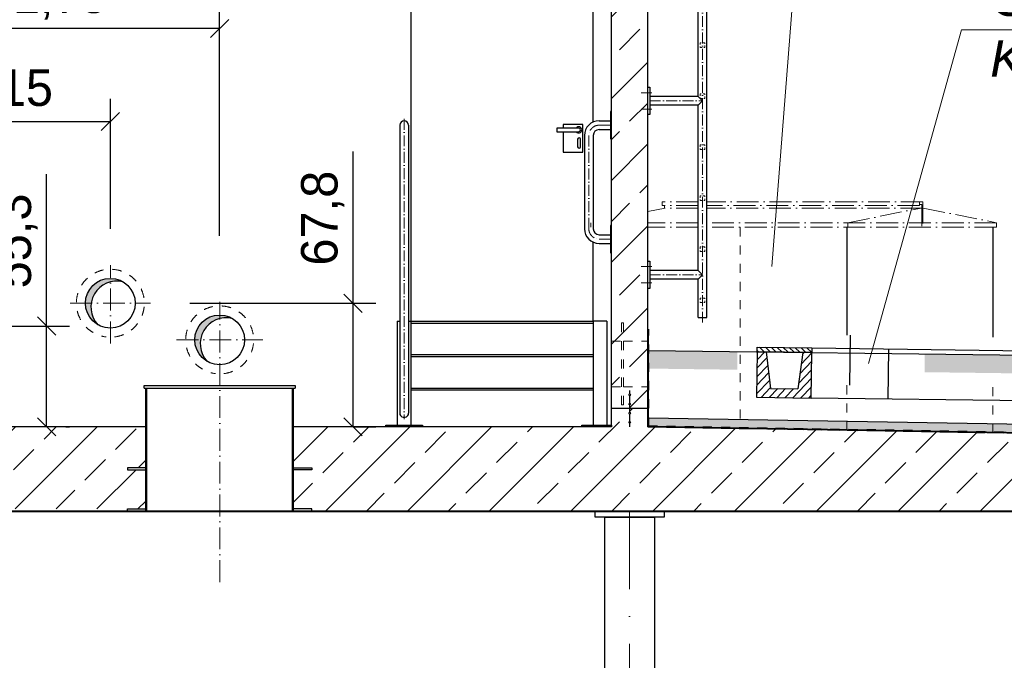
# Model space of a CAD drawing. Header units: millimetres. Extents: x -57642 to 5082813, y -177084 to 58112.
# Tile 225 of 256: x 41442 to 46846, y -60318 to -56804. Entities that reach past the tile are written whole.
import ezdxf

# ---------------------------------------------------------------- set-up
doc = ezdxf.new("R2010")
doc.units = ezdxf.units.MM
doc.linetypes.add('ACAD_ISO10W100', pattern=[18, 12, -3, 0, -3])
doc.linetypes.add('JIS_02_1.0', pattern=[2, 1, -1])
doc.layers.add('Bemaßung', color=7, linetype='Continuous', lineweight=9)
doc.layers.add('Beschriftung', color=7, linetype='Continuous', lineweight=9)
doc.styles.add('LBB3.5M1000', font='isocp.shx', dxfattribs={"height": 3.5})
doc.dimstyles.new('DIN', dxfattribs={"dimtxt": 2.5, "dimasz": 2.5, "dimexe": 1.25, "dimexo": 0.625, "dimtad": 1, "dimtih": 1, "dimdec": 4, "dimdsep": 46, "dimlunit": 6, "dimtxsty": 'Standard', "dimcen": 2.5, "dimadec": 0, "dimazin": 0, "dimtfac": 1, "dimtdec": 4, "dimtmove": 0, "dimatfit": 3, "dimfxl": 0, "dimtvp": 1, "dimtolj": 1, "dimtzin": 0, "dimarcsym": 0})

# ---------------------------------------------------------------- blocks, each defined once
blk = doc.blocks.new('_Oblique')
at = {"color": 0, "linetype": 'ByBlock', "lineweight": -2}
blk.add_line((-0.5, -0.5), (0.5, 0.5), dxfattribs=at)
blk = doc.blocks.new('*D480')
at = {"layer": 'Bemaßung', "color": 0, "lineweight": -2, "transparency": 16777216}
for p, q in [((40789.4, -57336.1), (40789.4, -56726.9)), ((42539.4, -57988.6), (42539.4, -56726.9)), ((42539.4, -56851.9), (40789.4, -56851.9))]:
    blk.add_line(p, q, dxfattribs=at)
at = {"layer": 'DEFPOINTS', "color": 0, "transparency": 16777216}
for p in [(40789.4, -56851.9), (40789.4, -57736.1), (42539.4, -58388.6)]:
    blk.add_point(p, dxfattribs=at)
at = {"layer": 'Bemaßung', "color": 0, "lineweight": -2, "transparency": 16777216, "xscale": 100, "yscale": 100, "zscale": 100, "rotation": 180}
blk.add_blockref('_Oblique', (40789.4, -56851.9), dxfattribs=at)
at = {"layer": 'Bemaßung', "color": 0, "lineweight": -2, "transparency": 16777216, "xscale": 100, "yscale": 100, "zscale": 100}
blk.add_blockref('_Oblique', (42539.4, -56851.9), dxfattribs=at)
at = {"layer": 'Bemaßung', "color": 0, "transparency": 16777216, "insert": (41664.4, -56685.3), "char_height": 200, "attachment_point": 5}
blk.add_mtext('\\A1;1,75', dxfattribs=at)
blk = doc.blocks.new('*D493')
at = {"layer": 'Bemaßung', "color": 0, "lineweight": -2, "transparency": 16777216}
for p, q in [((41589.6, -58484.1), (41589.6, -57650.8)), ((41173.6, -58484.1), (41714.6, -58484.1)), ((41589.6, -59037.1), (41589.6, -58484.1)), ((41695.6, -59037.1), (41714.6, -59037.1))]:
    blk.add_line(p, q, dxfattribs=at)
at = {"layer": 'DEFPOINTS', "color": 0, "transparency": 16777216}
for p in [(40973.6, -58484.1), (41589.6, -58484.1), (41495.6, -59037.1)]:
    blk.add_point(p, dxfattribs=at)
at = {"layer": 'Bemaßung', "color": 0, "lineweight": -2, "transparency": 16777216, "xscale": 100, "yscale": 100, "zscale": 100}
for p, rotation in [((41589.6, -58484.1), 90), ((41589.6, -59037.1), 270)]:
    blk.add_blockref('_Oblique', p, dxfattribs=dict(at, rotation=rotation))
at = {"layer": 'Bemaßung', "color": 0, "transparency": 16777216, "insert": (41422.9, -58017.4), "char_height": 200, "attachment_point": 5, "rotation": 90}
blk.add_mtext('\\A1;55,3', dxfattribs=at)
blk = doc.blocks.new('*D490')
at = {"layer": 'Bemaßung', "color": 0, "lineweight": -2, "transparency": 16777216}
for p, q in [((43271.4, -58359.1), (43271.4, -57525.8)), ((42375.9, -58359.1), (43396.4, -58359.1)), ((43271.4, -59037.1), (43271.4, -58359.1)), ((43275.6, -59037.1), (43396.4, -59037.1))]:
    blk.add_line(p, q, dxfattribs=at)
at = {"layer": 'DEFPOINTS', "color": 0, "transparency": 16777216}
for p in [(42175.9, -58359.1), (43271.4, -58359.1), (43075.6, -59037.1)]:
    blk.add_point(p, dxfattribs=at)
at = {"layer": 'Bemaßung', "color": 0, "lineweight": -2, "transparency": 16777216, "xscale": 100, "yscale": 100, "zscale": 100}
for p, rotation in [((43271.4, -58359.1), 90), ((43271.4, -59037.1), 270)]:
    blk.add_blockref('_Oblique', p, dxfattribs=dict(at, rotation=rotation))
at = {"layer": 'Bemaßung', "color": 0, "transparency": 16777216, "insert": (43104.7, -57892.4), "char_height": 200, "attachment_point": 5, "rotation": 90}
blk.add_mtext('\\A1;67,8', dxfattribs=at)
blk = doc.blocks.new('*D491')
at = {"layer": 'Bemaßung', "color": 0, "lineweight": -2, "transparency": 16777216}
for p, q in [((40789.4, -57508.7), (40789.4, -57237.1)), ((41939.4, -57950.6), (41939.4, -57237.1)), ((40789.4, -57362.1), (41939.4, -57362.1))]:
    blk.add_line(p, q, dxfattribs=at)
at = {"layer": 'DEFPOINTS', "color": 0, "transparency": 16777216}
for p in [(41939.4, -57362.1), (40789.4, -57708.7), (41939.4, -58150.6)]:
    blk.add_point(p, dxfattribs=at)
at = {"layer": 'Bemaßung', "color": 0, "lineweight": -2, "transparency": 16777216, "xscale": 100, "yscale": 100, "zscale": 100, "rotation": 180}
blk.add_blockref('_Oblique', (40789.4, -57362.1), dxfattribs=at)
at = {"layer": 'Bemaßung', "color": 0, "lineweight": -2, "transparency": 16777216, "xscale": 100, "yscale": 100, "zscale": 100}
blk.add_blockref('_Oblique', (41939.4, -57362.1), dxfattribs=at)
at = {"layer": 'Bemaßung', "color": 0, "transparency": 16777216, "insert": (41364.4, -57195.4), "char_height": 200, "attachment_point": 5}
blk.add_mtext('\\A1;1,15', dxfattribs=at)

msp = doc.modelspace()

# ---------------------------------------------------------------- hatches: boundary and pattern name
at = {"lineweight": 13}
h = msp.add_hatch(dxfattribs=at)
h.set_pattern_fill('ANSI33', color=256, scale=50, style=0)
h.paths.add_polyline_path([(36889.44271, -56082.93808), (36849.44271, -56082.93808), (36849.44271, -56072.93808), (36729.44271, -56072.93808), (36729.44271, -56082.93808), (36699.44271, -56082.93808), (36689.44271, -56092.93808), (36689.44271, -56873.78818, 0.0686902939), (36889.44271, -56944.62944)])
h.paths.add_polyline_path([(36889.44271, -56944.62944, -0.0686902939), (36689.44271, -56873.78818), (36689.44271, -58712.22844, -0.0899093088), (36889.44271, -58720.25991)])
h.paths.add_polyline_path([(36889.44271, -58720.25991, 0.0899093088), (36689.44271, -58712.22844), (36689.44271, -58937.1047), (36789.44271, -58937.1047), (36789.44271, -58916.93177, -0.4142135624), (36784.44271, -58911.93177, -0.4142135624), (36789.44271, -58906.93177), (36789.44271, -58866.93177, -0.4142135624), (36784.44271, -58861.93177, -1), (36794.44271, -58861.93177, -0.4142135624), (36789.44271, -58866.93177), (36789.44271, -58906.93177, -0.4142135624), (36794.44271, -58911.93177, -0.4142135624), (36789.44271, -58916.93177), (36789.44271, -58937.1047), (36889.44271, -58937.1047)])
h.paths.add_polyline_path([(44889.44271, -56092.93808), (44879.44271, -56082.93808), (44849.44271, -56082.93808), (44849.44271, -56072.93808), (44729.44271, -56072.93808), (44729.44271, -56082.93808), (44689.44271, -56082.93808), (44689.44271, -58937.1047), (44889.44271, -58937.1047)])
h.paths.add_polyline_path([(44794.44271, -58861.93177, -0.4142135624), (44789.44271, -58866.93177), (44789.44271, -58906.93177, -0.4142135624), (44794.44271, -58911.93177, -1), (44784.44271, -58911.93177, -0.4142135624), (44789.44271, -58906.93177), (44789.44271, -58866.93177, -0.4142135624), (44784.44271, -58861.93177, -1)], flags=16)
for points in [[(42007.60571, -58241.04292), (42007.69271, -58240.89223, 0.4142135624), (41821.23024, -58290.8547), (41851.6571, -58308.42166, -0.330359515)], [(41851.6571, -58308.42166), (41821.23024, -58290.8547, 0.4129770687), (41870.69405, -58477.02786, -0.329864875)], [(42607.60571, -58442.04292), (42607.69271, -58441.89223, 0.4142135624), (42421.23024, -58491.8547), (42451.6571, -58509.42166, -0.330359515)], [(42451.6571, -58509.42166), (42421.23024, -58491.8547, 0.4129770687), (42470.69405, -58678.02786, -0.329864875)]]:
    msp.add_hatch(color=256).paths.add_polyline_path(points)
h = msp.add_hatch()
h.set_pattern_fill('EARTH', color=256, scale=12.5, angle=45.64495339, style=0)
h.set_pattern_definition([(45.64495, (29410.3, -59123.21), (-1.26356, 112.2461), [79.375, -79.375]), (45.64495, (29389.02, -59102.4), (-1.26356, 112.2461), [79.375, -79.375]), (45.64495, (29367.735, -59081.594), (-1.26356, 112.2461), [79.375, -79.375]), (135.64495, (29367.58, -59067.56), (-112.2461, -1.26356), [79.375, -79.375]), (135.64495, (29388.386, -59046.28), (-112.2461, -1.26356), [79.375, -79.375]), (135.64495, (29409.195, -59025), (-112.2461, -1.26356), [79.375, -79.375])])
h.paths.add_polyline_path([(51293.44271, -58700.85371), (51293.44271, -58800.8622), (52683.57635, -58818.97725), (53952.33339, -59664.81528), (54007.80341, -59581.61025), (52714.44455, -58719.37101)])
h.paths.add_polyline_path([(48064.20216, -58658.77296), (48064.20216, -58758.78145), (49385.36304, -58775.99771), (49385.36304, -58675.98922)])
h.paths.add_polyline_path([(46409.26322, -58637.20719), (46409.26322, -58737.21568), (47254.47006, -58748.22971), (47254.47006, -58648.22122)])
h.paths.add_polyline_path([(45381.16005, -58723.81831), (45381.16005, -58623.80982), (44893.44271, -58617.45429), (44893.44271, -58717.46278)])
h = msp.add_hatch(dxfattribs=at)
h.set_pattern_fill('ANSI31', color=256, scale=10, angle=-0.74642956, style=0)
h.set_pattern_definition([(46.25357, (24431.52, -406.503), (-22.936424, 21.95411), [])])
h.paths.add_polyline_path([(45539.43846, -58625.87223), (45489.44271, -58625.22086), (45486.18588, -58875.19965), (45786.16043, -58879.10783), (45789.41725, -58629.12905), (45739.42149, -58628.47769), (45711.81816, -58828.13503), (45561.83088, -58826.18094)])
h = msp.add_hatch(dxfattribs=at)
h.set_pattern_fill('ANSI31', color=256, scale=7, angle=89.25357044, style=0)
h.set_pattern_definition([(136.25357, (24431.52, -406.503), (-15.367877, -16.055497), [])])
h.paths.add_polyline_path([(45789.74293, -58604.13117), (45489.76839, -58600.22299), (45489.44271, -58625.22086), (45789.41725, -58629.12905)])
h = msp.add_hatch(dxfattribs=at)
h.set_pattern_fill('ANSI33', color=256, scale=50, style=0)
h.set_pattern_definition([(45, (-7e-12, -120130.96), (-224.5064, 224.5064), []), (45, (224.5, -120130.96), (-224.5064, 224.5064), [158.75, -79.375])])
h.paths.add_polyline_path([(50339.44271, -59128.93618), (44889.44271, -59037.1047), (44889.44271, -58937.1047), (44689.44271, -58937.1047), (44689.44271, -59037.1047), (42945.44271, -59037.1047), (42945.44271, -59262.1047), (43045.44271, -59262.1047), (43045.44271, -59272.1047), (42945.44271, -59272.1047), (42945.44271, -59487.1047), (43045.44271, -59487.1047), (43045.44271, -59497.1047), (50339.44271, -59497.1047)])
h.paths.add_polyline_path([(44784.44271, -59012.27764, -0.4142135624), (44789.44271, -59007.27764), (44789.44271, -58967.27764, -0.4142135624), (44784.44271, -58962.27764, -1), (44794.44271, -58962.27764, -0.4142135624), (44789.44271, -58967.27764), (44789.44271, -59007.27764, -0.4142135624), (44794.44271, -59012.27764, -1)], flags=16)
h.paths.add_polyline_path([(51714.44455, -59152.1047), (50339.44271, -59128.93618), (50339.44271, -59497.1047), (51365.45704, -59497.1047), (51365.45704, -59491.1047), (51411.85704, -59491.1047), (51411.85704, -59481.1047), (51484.44455, -59481.1047), (51484.44455, -59479.1047), (51644.44455, -59479.1047), (51714.44455, -59481.1047)])
at = {"lineweight": 9}
h = msp.add_hatch(dxfattribs=at)
h.set_pattern_fill('BETON_UNBEWEHRT', color=0, scale=100, pattern_type=2)
h.set_pattern_definition([(45, (33292.62, -59067.648), (-17.67767, 17.67767), [12.5, -6.25])])
h.paths.add_polyline_path([(44893.44271, -58987.1721), (44893.44271, -59033.19164), (50339.44271, -59124.95572), (50339.44271, -59078.93618)])
h.paths.add_polyline_path([(51714.44455, -59102.1047), (50339.44271, -59078.93618), (50339.44271, -59124.95572), (51714.44455, -59148.12424)])
at = {"lineweight": 13}
h = msp.add_hatch(dxfattribs=at)
h.set_pattern_fill('ANSI33', color=256, scale=50, style=0)
h.set_pattern_definition([(45, (40789.44, -59217.1), (-224.51, 224.51), []), (45, (41013.95, -59217.1), (-224.51, 224.51), [158.75, -79.375])])
h.paths.add_polyline_path([(42133.44271, -59037.1047), (41295.14602, -59037.1047), (41295.14602, -59262.1047), (41395.14602, -59262.1047), (41395.14602, -59272.1047), (41295.14602, -59272.1047), (41295.14602, -59487.1047), (41395.14602, -59487.1047), (42033.44271, -59487.744), (42033.44271, -59487.1047), (42133.44271, -59487.1047), (42133.44271, -59272.1047), (42033.44271, -59272.1047), (42033.44271, -59262.1047), (42133.44271, -59262.1047)])

# ---------------------------------------------------------------- linework, layer by layer
for p, q in [((45213.59271, -58437.1034), (45213.59271, -54834.45432)), ((44689.44271, -59037.1047), (44689.44271, -56072.93808)), ((44889.44271, -59037.1047), (44889.44271, -56092.93808)), ((45165.29271, -57224.83056), (45165.29271, -56319.17304)), ((43589.44271, -56448.1047), (43589.44271, -58458.1047)), ((44589.44271, -57365.05192), (44589.44271, -56448.1047)), ((44889.44271, -57173.98056), (44899.44271, -57173.98056)), ((44899.44271, -57173.98056), (44899.44271, -57323.98056)), ((45165.29271, -57224.83056), (44899.44271, -57224.83056)), ((45165.29271, -57224.83056), (45189.44271, -57248.98056)), ((45165.29271, -57273.13056), (44899.44271, -57273.13056)), ((45189.44271, -57248.98056), (45165.29271, -57273.13056)), ((45165.29271, -58178.78808), (45165.29271, -57273.13056)), ((44689.44271, -57307.24409), (44684.44271, -57307.24409)), ((44684.44271, -57307.24409), (44684.44271, -57457.24409)), ((44899.44271, -57323.98056), (44889.44271, -57323.98056)), ((43527.80331, -57382.24409), (43527.80331, -58962.92591)), ((43576.0821, -57382.24409), (43576.0821, -58962.92591)), ((44622.29271, -57358.1047), (44684.44271, -57358.1047)), ((44509.44271, -57398.1047), (44389.44271, -57398.1047)), ((44389.44271, -57398.1047), (44389.44271, -57418.1047)), ((44389.44271, -57418.1047), (44509.44271, -57418.1047)), ((44541.15331, -57439.24409), (44541.15331, -57950.1047)), ((44589.44271, -57439.24409), (44589.44271, -57950.1047)), ((44622.29271, -57406.39409), (44684.44271, -57406.39409)), ((44684.44271, -57457.24409), (44689.44271, -57457.24409)), ((44689.44271, -57932.1047), (44684.44271, -57932.1047)), ((44684.44271, -57932.1047), (44684.44271, -58082.1047)), ((45982.26303, -57942.1047), (45982.26303, -58534.02142)), ((46782.26303, -57942.1047), (46782.26303, -58544.44414)), ((44589.44271, -58458.1047), (44589.44271, -58024.29687)), ((44622.29271, -57982.9547), (44684.44271, -57982.9547)), ((44622.29271, -58031.24409), (44684.44271, -58031.24409)), ((44684.44271, -58082.1047), (44689.44271, -58082.1047)), ((44889.44271, -58127.93808), (44899.44271, -58127.93808)), ((44899.44271, -58127.93808), (44899.44271, -58277.93808)), ((45165.29271, -58178.78808), (44899.44271, -58178.78808)), ((45165.29271, -58178.78808), (45189.44271, -58202.93808)), ((45165.29271, -58227.08808), (44899.44271, -58227.08808)), ((45189.44271, -58202.93808), (45165.29271, -58227.08808)), ((45165.29271, -58437.1034), (45165.29271, -58227.08808)), ((44899.44271, -58277.93808), (44889.44271, -58277.93808)), ((43514.44271, -58458.1047), (43514.44271, -59027.1047)), ((43514.44271, -58458.1047), (43527.80331, -58458.1047)), ((43576.0821, -58458.1047), (43589.44271, -58458.1047)), ((43589.44271, -58458.1047), (44589.44271, -58458.1047)), ((43589.44271, -58458.1047), (43589.44271, -59027.1047)), ((44589.44271, -58458.1047), (44589.44271, -59027.1047)), ((44664.44271, -58458.1047), (44589.44271, -58458.1047)), ((44664.44271, -58458.1047), (44664.44271, -59027.1047)), ((45165.29271, -58437.1034), (45213.59271, -58437.1034)), ((43589.44271, -58468.1047), (44589.44271, -58468.1047)), ((44893.44271, -59033.19164), (44893.44271, -58502.1047)), ((45999.53275, -58534.24642), (45995.95024, -58809.22308)), ((44893.44271, -58617.45429), (49385.44271, -58675.99026)), ((45489.44271, -58625.22086), (45486.18588, -58875.19965)), ((45489.44271, -58625.22086), (45489.76839, -58600.22299)), ((45789.41725, -58629.12905), (45489.44271, -58625.22086)), ((45489.76839, -58600.22299), (45789.74293, -58604.13117)), ((45539.43846, -58625.87223), (45561.83088, -58826.18094)), ((45739.42149, -58628.47769), (45711.81816, -58828.13503)), ((45786.16043, -58879.10783), (45789.41725, -58629.12905)), ((45789.74293, -58604.13117), (45789.41725, -58629.12905)), ((45789.74293, -58604.13117), (48026.6127, -58633.27398)), ((46209.32256, -58609.59762), (46205.74006, -58884.57428)), ((43589.44271, -58641.1047), (44589.44271, -58641.1047)), ((43589.44271, -58651.1047), (44589.44271, -58651.1047)), ((42124.44271, -58825.1047), (42124.44271, -58810.1047)), ((42124.44271, -58810.1047), (42954.44271, -58810.1047)), ((42124.44271, -58825.1047), (42954.44271, -58825.1047)), ((42133.44271, -59497.1047), (42133.44271, -58825.1047)), ((42139.44271, -59502.1047), (42139.44271, -58825.1047)), ((42939.44271, -59502.1047), (42939.44271, -58825.1047)), ((42945.44271, -59497.1047), (42945.44271, -58825.1047)), ((42954.44271, -58810.1047), (42954.44271, -58825.1047)), ((43589.44271, -58824.1047), (44589.44271, -58824.1047)), ((43589.44271, -58834.1047), (44589.44271, -58834.1047)), ((44789.44271, -58837.1047), (44789.44271, -58856.93177)), ((45561.83088, -58826.18094), (45711.81816, -58828.13503)), ((44789.44271, -58866.93177), (44789.44271, -58906.93177)), ((45486.18588, -58875.19965), (45786.16043, -58879.10783)), ((48023.0302, -58908.25065), (45786.16043, -58879.10783)), ((44889.44271, -58937.1047), (44689.44271, -58937.1047)), ((44789.44271, -58916.93177), (44789.44271, -58957.27764)), ((44789.44271, -58967.27764), (44789.44271, -59007.27764)), ((44893.44271, -58987.1721), (51714.44455, -59102.1047)), ((42133.44271, -59037.1047), (41295.14602, -59037.1047)), ((44689.44271, -59037.1047), (42945.44271, -59037.1047)), ((44789.44271, -59017.27764), (44789.44271, -59037.1047)), ((44889.44271, -59037.1047), (51714.44455, -59152.1047)), ((30199.44271, -59497.1047), (51379.44271, -59497.1047)), ((30199.44271, -59502.1047), (51379.44271, -59502.1047))]:
    msp.add_line(p, q)
at = {"linetype": 'ACAD_ISO10W100', "lineweight": 18, "ltscale": 5}
for p, q in [((45189.44271, -58465.34354), (45189.44271, -55917.00484)), ((44852.30396, -57203.98056), (44911.3651, -57203.98056)), ((44899.44271, -57248.98056), (45189.44271, -57248.98056)), ((44852.30396, -57293.98056), (44911.3651, -57293.98056)), ((43551.94271, -57348.1047), (43551.94271, -58995.02316)), ((44684.44271, -57382.24409), (44622.29271, -57382.24409)), ((44565.29271, -57439.24409), (44565.29271, -57950.1047)), ((44622.29271, -58007.1047), (44684.44271, -58007.1047)), ((44852.30396, -58157.93808), (44911.3651, -58157.93808)), ((44852.30396, -58247.93808), (44911.3651, -58247.93808)), ((44899.44271, -58202.93808), (45189.44271, -58202.93808))]:
    msp.add_line(p, q, dxfattribs=at)
at = {"linetype": 'ACAD_ISO10W100', "lineweight": 18, "ltscale": 10}
for p, q in [((44968.632, -57802.1047), (44968.632, -57822.1047)), ((45165.29271, -57802.1047), (44968.632, -57802.1047)), ((46397.75341, -57802.1047), (45213.59271, -57802.1047)), ((46380.25341, -57802.1047), (46380.25341, -57822.1047)), ((46392.75341, -57817.1047), (46380.25341, -57817.1047)), ((46392.75341, -57817.1047), (46392.75341, -57942.1047)), ((46397.75341, -57802.1047), (46397.75341, -57942.1047)), ((44889.44271, -57855.59585), (44983.632, -57837.1047)), ((45165.29271, -57822.1047), (44968.632, -57822.1047)), ((44981.132, -57822.1047), (44981.132, -57837.5955)), ((45165.29271, -57837.1047), (44983.632, -57837.1047)), ((46380.25341, -57822.1047), (45213.59271, -57822.1047)), ((46395.25341, -57837.1047), (45213.59271, -57837.1047)), ((45987.75341, -57917.1047), (46389.75341, -57837.1047)), ((46389.75341, -57837.1047), (46400.75341, -57837.1047)), ((46400.75341, -57837.1047), (46802.75341, -57917.1047)), ((44576.132, -57942.1047), (44576.132, -57917.1047)), ((45165.29271, -57917.1047), (44889.44271, -57917.1047)), ((46802.75341, -57917.1047), (45213.59271, -57917.1047)), ((45987.75341, -57942.1047), (45987.75341, -57917.1047)), ((46802.75341, -57942.1047), (46802.75341, -57917.1047)), ((45165.29271, -57942.1047), (44889.44271, -57942.1047)), ((46802.75341, -57942.1047), (45213.59271, -57942.1047)), ((41939.44271, -58579.03278), (41939.44271, -58150.6047)), ((41719.51463, -58359.1047), (42159.37078, -58359.1047)), ((42539.44271, -59889.08573), (42539.44271, -58351.6047)), ((42302.94271, -58560.1047), (42775.94271, -58560.1047))]:
    msp.add_line(p, q, dxfattribs=at)
at = {"linetype": 'JIS_02_1.0', "lineweight": 18, "ltscale": 50}
for p, q in [((45396.62238, -57942.1047), (45396.62238, -59045.65058)), ((44689.44271, -58567.1047), (44745.05211, -58567.1047)), ((44755.05211, -58567.1047), (44889.44271, -58567.1047)), ((44689.44271, -58817.1047), (44745.05211, -58817.1047)), ((44755.05211, -58817.1047), (44889.44271, -58817.1047)), ((45982.26303, -58809.04476), (45982.26303, -59055.51852)), ((46782.26303, -58819.46747), (46782.26303, -59068.99837))]:
    msp.add_line(p, q, dxfattribs=at)
at = {"linetype": 'JIS_02_1.0', "lineweight": 50, "ltscale": 50}
for q in [(44891.44271, -58502.1047), (51716.44191, -59150.16324)]:
    msp.add_line((44891.44271, -59035.16329), q, dxfattribs=at)
at = {"color": 0, "lineweight": 9}
msp.add_line((44893.44271, -59033.19164), (51718.44191, -59148.19159), dxfattribs=at)
at = {"linetype": 'ACAD_ISO10W100', "lineweight": 18, "ltscale": 50}
msp.add_line((44789.44271, -67128.6047), (44789.44271, -59502.1047), dxfattribs=at)
at = {"linetype": 'JIS_02_1.0', "lineweight": 18, "ltscale": 10}
for points in [[(45176.94271, -56955.43808), (45201.94271, -56955.43808), (45201.94271, -56930.43808), (45176.94271, -56930.43808)], [(45176.94271, -57235.43808), (45201.94271, -57235.43808), (45201.94271, -57210.43808), (45176.94271, -57210.43808)], [(45176.94271, -57515.43808), (45201.94271, -57515.43808), (45201.94271, -57490.43808), (45176.94271, -57490.43808)], [(45176.94271, -57795.43808), (45201.94271, -57795.43808), (45201.94271, -57770.43808), (45176.94271, -57770.43808)], [(45176.94271, -58075.43808), (45201.94271, -58075.43808), (45201.94271, -58050.43808), (45176.94271, -58050.43808)], [(45176.94271, -58355.43808), (45201.94271, -58355.43808), (45201.94271, -58330.43808), (45176.94271, -58330.43808)]]:
    msp.add_lwpolyline(points, close=True, dxfattribs=at)
for points in [[(44424.29392, -57418.1047), (44424.29392, -57530.49688), (44533.33983, -57530.49688), (44533.33983, -57379.44057), (44424.29392, -57379.44057), (44424.29392, -57398.1047)], [(44504.14775, -57458.61571), (44504.14775, -57500.37122)], [(44519.44271, -57500.37122), (44519.44271, -57458.61571)], [(43451.94271, -59037.1047), (43451.94271, -59027.1047), (43651.94271, -59027.1047), (43651.94271, -59037.1047)], [(44526.94271, -59037.1047), (44526.94271, -59027.1047), (44689.44271, -59027.1047), (44689.44271, -59037.1047)], [(42133.44271, -59262.1047), (42033.44271, -59262.1047), (42033.44271, -59272.1047), (42133.44271, -59272.1047)], [(42945.44271, -59262.1047), (43045.44271, -59262.1047), (43045.44271, -59272.1047), (42945.44271, -59272.1047)], [(42033.44271, -59497.1047), (42033.44271, -59487.1047), (42133.44271, -59487.1047)], [(43045.44271, -59497.1047), (43045.44271, -59487.1047), (42945.44271, -59487.1047)], [(44652.94271, -67089.11655), (44652.94271, -59532.1047), (44925.94271, -59532.1047), (44925.94271, -67089.11655)]]:
    msp.add_lwpolyline(points)
at = {"linetype": 'JIS_02_1.0', "lineweight": 18, "ltscale": 50}
msp.add_lwpolyline([(44745.05211, -58917.1047), (44755.05211, -58917.1047), (44755.05211, -58467.1047), (44745.05211, -58467.1047)], close=True, dxfattribs=at)
msp.add_lwpolyline([(44979.44271, -59532.1047), (44599.44271, -59532.1047), (44599.44271, -59502.1047), (44979.44271, -59502.1047)], close=True)
for centre, radius in [((41939.44271, -58359.1047), 136.5), ((42539.44271, -58560.1047), 136.5), ((44789.44271, -58861.93177), 5), ((44789.44271, -58911.93177), 5), ((44789.44271, -58962.27764), 5), ((44789.44271, -59012.27764), 5)]:
    msp.add_circle(centre, radius)
for centre, radius, start, end in [((43551.94271, -57382.24409), 24.13939, 0, 180), ((44622.29271, -57439.24409), 81.13939, 90, 180), ((44509.44271, -57408.1047), 16.76404, 216.62069538, 143.37930462), ((44509.44271, -57408.1047), 10, 270, 90), ((44622.29271, -57439.24409), 32.85, 90, 180), ((44511.79523, -57458.61571), 7.64748, 0, 180), ((44511.79523, -57500.37122), 7.64748, 180, 0), ((44622.29271, -57950.1047), 81.13939, 180, 270), ((44622.29271, -57950.1047), 32.85, 180, 270), ((41975.05555, -58379.86683), 142.58889, 76.56235098, 222.95367177), ((42575.05555, -58580.86683), 142.58889, 76.56235098, 222.95367177)]:
    msp.add_arc(centre, radius, start, end)
at = {"linetype": 'ACAD_ISO10W100', "lineweight": 18, "ltscale": 5}
for centre, start, end in [((44622.29271, -57439.24409), 90, 180), ((44622.29271, -57950.1047), 180, 270)]:
    msp.add_arc(centre, 57, start, end, dxfattribs=at)
at = {"linetype": 'JIS_02_1.0', "lineweight": 18, "ltscale": 50}
for centre in [(41939.44271, -58359.1047), (42539.44271, -58560.1047)]:
    msp.add_arc(centre, 186.5, 277.27168996, 262.72831004, dxfattribs=at)
msp.add_ellipse((43551.94271, -58962.92591), major_axis=(-24.13939, 0), ratio=0.9154021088, start_param=0, end_param=3.1415926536)
at = {"layer": 'Beschriftung', "lineweight": 13}
for p, q in [((46011.4108, -52526.7267), (45570.09084, -58157.64201)), ((46609.96104, -56859.70897), (46099.85616, -58690.38116)), ((49044.7123, -56859.70897), (46609.96104, -56859.70897))]:
    msp.add_line(p, q, dxfattribs=at)

# ---------------------------------------------------------------- texts
at = {"layer": 'Beschriftung', "insert": (46768.17741, -56583.02763), "char_height": 200, "width": 3290.8552474, "attachment_point": 1, "style": 'LBB3.5M1000'}
msp.add_mtext('{\\fArial|b0|i0|c0|p34;\\C256;CABLE CONDUIT\\P\\fArial|b0|i1|c0|p34;KABELKANAL}', dxfattribs=at)

# ---------------------------------------------------------------- dimensions: what is measured, and where the dimension line sits
at = {"layer": 'Bemaßung'}
dim = msp.add_linear_dim(base=(40789.44271, -56851.94547), p1=(42539.44271, -58388.6047), p2=(40789.44271, -57736.12964), angle=180, text='1,75', dimstyle='DIN', override={"dimscale": 100, "dimtxt": 2, "dimasz": 1, "dimexo": 4, "dimgap": 0.5, "dimtih": 0, "dimdec": 2, "dimblk1": 'Oblique', "dimblk2": 'Oblique', "dimsah": 1, "dimtmove": 2}, dxfattribs=at)
dim.commit()
dim.dimension.update_dxf_attribs({"geometry": '*D480', "text_midpoint": (41664.44271, -56685.2788)})
dim = msp.add_linear_dim(base=(41939.44271, -57362.05911), p1=(40789.44271, -57708.65457), p2=(41939.44271, -58150.6047), text='1,15', dimstyle='DIN', override={"dimscale": 100, "dimtxt": 2, "dimasz": 1, "dimexo": 2, "dimgap": 0.5, "dimtih": 0, "dimdec": 2, "dimblk1": 'Oblique', "dimblk2": 'Oblique', "dimsah": 1, "dimtmove": 2}, dxfattribs=at)
dim.commit()
dim.dimension.update_dxf_attribs({"geometry": '*D491', "text_midpoint": (41364.44271, -57195.39244)})
for base, p1, p2, text, override, picture, middle in [((43271.40929, -58359.1047), (43075.57819, -59037.1047), (42175.94271, -58359.1047), '67,8', {"dimscale": 100, "dimtxt": 2, "dimasz": 1, "dimexo": 2, "dimgap": 0.5, "dimtih": 0, "dimdec": 2, "dimblk1": 'Oblique', "dimblk2": 'Oblique', "dimsah": 1, "dimtmove": 0}, '*D490', (43271.40929, -57892.43803)), ((41589.60003, -58484.1047), (41495.64831, -59037.1047), (40973.59271, -58484.1047), '55,3', {"dimscale": 100, "dimtxt": 2, "dimasz": 1, "dimexo": 2, "dimgap": 0.5, "dimtih": 0, "dimdec": 2, "dimblk1": 'Oblique', "dimblk2": 'Oblique', "dimsah": 1}, '*D493', (41589.60003, -58017.43803))]:
    dim = msp.add_linear_dim(base=base, p1=p1, p2=p2, angle=90, text=text, dimstyle='DIN', override=override, dxfattribs=at)
    dim.commit()
    dim.dimension.update_dxf_attribs({"geometry": picture, "text_midpoint": middle, "dimtype": 160})

doc.saveas('drawing.dxf')
